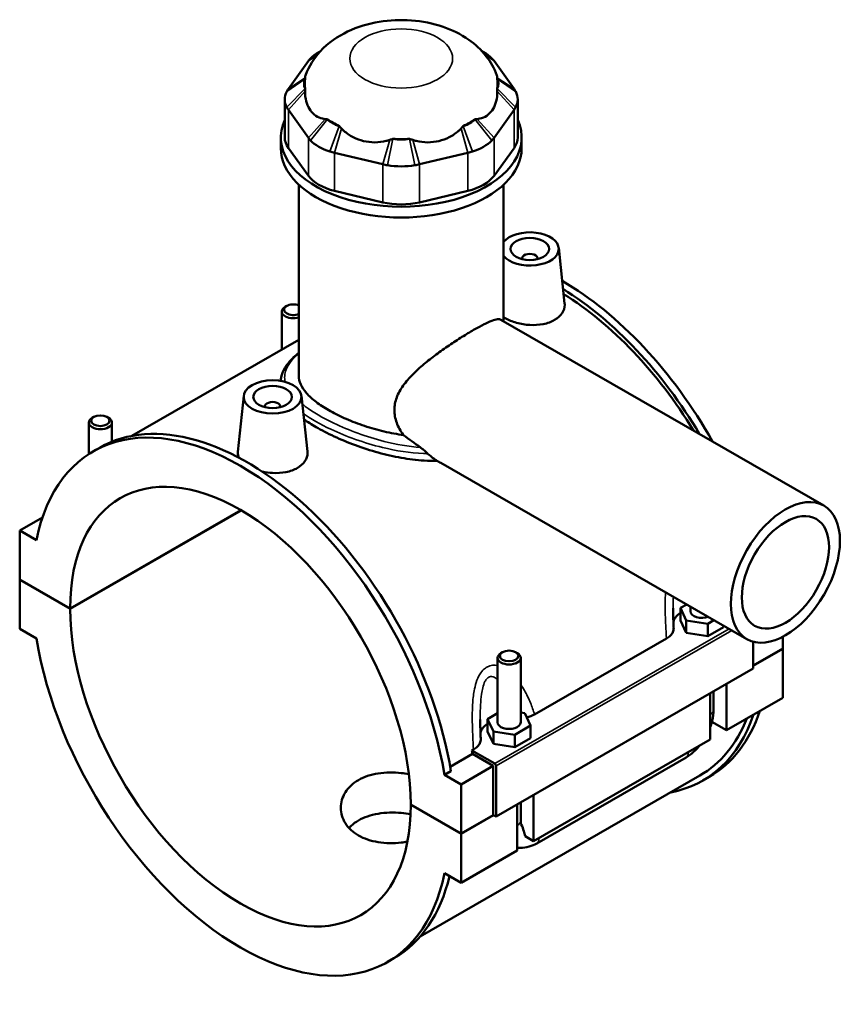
# Model space of a CAD drawing. Header units: millimetres. Extents: x 0 to 898, y -421 to 969.
# Tile 7 of 7: x 631 to 845, y 713 to 969. Entities that reach past the tile are written whole.
import ezdxf

# ---------------------------------------------------------------- set-up
doc = ezdxf.new("R2010")
doc.units = ezdxf.units.MM
doc.layers.add('Visible (ANSI)', color=7, linetype='Continuous', lineweight=50)
doc.layers.add('Visible Narrow (ANSI)', color=7, linetype='Continuous', lineweight=35)

msp = doc.modelspace()

# ---------------------------------------------------------------- linework, layer by layer
at = {"layer": 'Visible (ANSI)'}
for p, q in [((709.139, 961.041), (708.585, 960.72)), ((750.838, 961.041), (751.391, 960.72)), ((705.91, 958.405), (700.72, 951.189)), ((759.257, 951.189), (754.067, 958.405)), ((699.768, 948.434), (699.768, 938.542)), ((760.208, 948.434), (760.208, 938.542)), ((700.72, 945.68), (705.91, 938.464)), ((754.067, 938.464), (759.257, 945.68)), ((698.738, 935.746), (698.738, 938.542)), ((761.238, 935.746), (761.238, 938.542)), ((705.91, 928.572), (700.72, 935.787)), ((712.675, 934.569), (725.205, 931.58)), ((734.772, 931.58), (747.302, 934.569)), ((759.257, 935.787), (754.067, 928.572)), ((703.426, 876.641), (703.426, 926.266)), ((756.551, 890.797), (756.551, 926.266)), ((725.205, 921.687), (712.675, 924.676)), ((747.302, 924.676), (734.772, 921.687)), ((770.849, 909.858), (772.398, 895.41)), ((761.364, 907.139), (761.364, 906.953)), ((765.364, 907.139), (765.364, 906.953)), ((698.987, 893.318), (698.987, 883.443)), ((700.283, 894.782), (699.857, 894.535)), ((755.88, 891.183), (839.671, 842.931)), ((703.426, 886), (660.062, 861.028)), ((689.127, 871.419), (687.572, 856.915)), ((704.099, 871.419), (705.648, 856.971)), ((694.613, 868.514), (694.613, 868.7)), ((698.613, 868.514), (698.613, 868.7)), ((648.924, 856.302), (648.924, 864.489)), ((650.22, 865.953), (649.794, 865.706)), ((653.627, 865.953), (654.053, 865.706)), ((654.924, 859.522), (654.924, 864.489)), ((650.093, 857.018), (651.762, 857.979)), ((740.235, 854.035), (819.71, 808.268)), ((644.075, 816.215), (688.404, 841.743)), ((688.475, 841.702), (644.075, 816.133)), ((636.891, 839.878), (630.993, 836.482)), ((635.316, 833.992), (630.993, 836.482)), ((630.993, 836.482), (630.993, 823.748)), ((630.993, 823.748), (644.075, 816.215)), ((630.993, 823.667), (631.064, 823.707)), ((630.993, 823.667), (630.993, 810.933)), ((644.075, 816.133), (630.993, 823.667)), ((804.079, 817.269), (802.476, 816.347)), ((802.476, 816.347), (803.97, 813.135)), ((802.476, 813.076), (802.476, 816.347)), ((805.053, 815.486), (805.053, 816.708)), ((803.97, 813.135), (809.547, 812.275)), ((803.97, 809.865), (803.97, 813.135)), ((809.547, 812.275), (811.15, 813.197)), ((630.993, 810.933), (635.316, 808.444)), ((802.476, 813.076), (803.97, 809.865)), ((809.547, 809.004), (809.547, 812.275)), ((809.547, 809.004), (813.63, 811.355)), ((813.63, 811.355), (813.63, 811.769)), ((764.598, 788.711), (798.806, 808.41)), ((803.97, 809.865), (809.547, 809.004)), ((828.983, 808.862), (828.983, 805.832)), ((821.346, 807.593), (821.346, 800.62)), ((821.346, 801.434), (828.983, 805.832)), ((828.983, 805.75), (821.346, 801.352)), ((828.912, 805.791), (828.983, 805.75)), ((828.983, 805.75), (828.983, 793.017)), ((754.99, 803.409), (754.99, 786.657)), ((756.286, 804.874), (755.86, 804.626)), ((759.693, 804.874), (760.119, 804.626)), ((760.99, 803.409), (760.99, 786.657)), ((821.346, 800.62), (754.596, 762.18)), ((814.417, 796.629), (814.417, 784.628)), ((810.174, 782.185), (810.174, 794.186)), ((811.053, 789.938), (811.053, 794.692)), ((828.983, 793.017), (814.417, 784.628)), ((754.99, 789.001), (752.413, 787.517)), ((762.072, 789.008), (760.99, 789.175)), ((763.566, 785.796), (762.072, 789.008)), ((752.413, 787.517), (753.907, 784.306)), ((752.413, 784.247), (752.413, 787.517)), ((759.484, 783.445), (763.566, 785.796)), ((763.566, 782.526), (763.566, 785.796)), ((814.417, 784.628), (810.631, 786.809)), ((752.413, 784.247), (753.907, 781.035)), ((753.907, 781.035), (753.907, 784.306)), ((753.907, 784.306), (759.484, 783.445)), ((759.484, 780.175), (759.484, 783.445)), ((759.484, 780.175), (763.566, 782.526)), ((753.907, 781.035), (759.484, 780.175)), ((810.174, 782.185), (764.354, 755.799)), ((742.698, 775.103), (748.482, 778.434)), ((748.326, 779.341), (748.743, 779.581)), ((754.242, 775.935), (748.326, 779.341)), ((753.888, 775.321), (748.482, 778.434)), ((765.144, 755.226), (803.893, 777.54)), ((753.888, 775.321), (745.545, 770.516)), ((753.888, 762.587), (753.888, 775.321)), ((754.596, 762.18), (754.596, 775.322)), ((807.466, 772.819), (734.917, 731.041)), ((742.891, 773.966), (741.222, 773.005)), ((745.545, 770.516), (741.222, 773.005)), ((808.215, 771.519), (809.883, 772.48)), ((745.545, 757.783), (745.545, 770.516)), ((764.354, 767.8), (764.354, 755.799)), ((732.463, 765.316), (745.545, 757.783)), ((732.463, 765.234), (732.534, 765.275)), ((745.545, 757.701), (732.463, 765.234)), ((760.111, 753.356), (760.111, 765.356)), ((760.99, 765.862), (760.99, 761.108)), ((745.545, 757.783), (753.888, 762.587)), ((753.959, 762.547), (745.545, 757.701)), ((753.888, 762.587), (754.596, 762.18)), ((745.545, 744.968), (745.545, 757.701)), ((764.354, 755.799), (762.128, 757.081)), ((760.111, 753.356), (745.545, 744.968)), ((741.222, 747.457), (745.545, 744.968)), ((726.445, 724.431), (728.114, 725.392))]:
    msp.add_line(p, q, dxfattribs=at)
for centre, major_axis, ratio, start_param, end_param in [((717.458, 955.65), (-12.5, 0), 0.5758617, 5.5016397, 5.7871876), ((742.518, 955.65), (-12.5, 0), 0.5758617, 3.6375903, 3.9231383), ((712.268, 952.522), (-7.5, 0), 0.5758617, 5.9937848, 6.5725858), ((729.988, 952.522), (-25, 0), 0.5758617, 6.1974671, 6.3689035), ((747.708, 952.522), (7.5, 0), 0.5758617, 5.9937848, 6.5725858), ((729.988, 952.522), (25, 0), 0.5758617, 6.1974671, 6.3689035), ((712.268, 948.434), (-12.5, 0), 0.5758617, 5.9937848, 6.5725858), ((747.708, 948.434), (12.5, 0), 0.5758617, 5.9937848, 6.5725858), ((729.988, 938.542), (-31.25, 0), 0.5758617, 6.0257382, 9.6822251), ((717.458, 945.307), (-7.5, 0), 0.5758617, 0.4959977, 1.0747986), ((729.988, 952.522), (25, 0), 0.5758617, 3.8412726, 4.0127091), ((742.518, 945.307), (-7.5, 0), 0.5758617, 2.066794, 2.645595), ((729.988, 952.522), (25, 0), 0.5758617, 5.4120689, 5.5835054), ((712.268, 938.542), (-12.5, 0), 0.5758617, 0, 0.3926991), ((747.708, 938.542), (12.5, 0), 0.5758617, 5.8904862, 6.2831853), ((717.458, 941.219), (12.5, 0), 0.5758617, 3.6375903, 4.2163913), ((729.988, 942.318), (-7.5, 0), 0.5758617, 1.2813958, 1.8601968), ((729.988, 952.522), (25, 0), 0.5758617, 4.6266707, 4.7981072), ((742.518, 941.219), (12.5, 0), 0.5758617, 5.2083867, 5.7871876), ((729.988, 935.746), (-31.25, 0), 0.5758617, 0, 3.1415927), ((729.988, 938.23), (12.5, 0), 0.5758617, 4.4229885, 5.0017895), ((717.458, 931.327), (-12.5, 0), 0.5758617, 0.3926991, 1.1780972), ((742.518, 931.327), (12.5, 0), 0.5758617, 5.1050881, 5.8904862), ((729.988, 928.338), (-12.5, 0), 0.5758617, 1.1780972, 1.9634954), ((763.364, 909.592), (7.5, 0), 0.5758617, 3.5729669, 8.9934037), ((763.364, 907.139), (-2, 0), 0.5758617, 2.9729035, 6.4518745), ((771.708, 838.774), (-38.176, 66.294), 0.5780931, 4.6935331, 5.4985832), ((770.039, 837.813), (38.176, -66.294), 0.5780931, 1.5954454, 2.3219867), ((770.039, 837.813), (-37.427, 64.994), 0.5780931, 4.7582039, 5.4601966), ((701.987, 893.809), (-2.4, 0), 0.5758617, 4.0694458, 8.4969248), ((701.987, 893.318), (-3, 0), 0.5758617, 5.5016397, 8.3542293), ((696.613, 868.7), (-2, 0), 0.5758617, 2.9729035, 6.4518745), ((688.269, 790.725), (-38.176, 66.294), 0.5780931, 4.1346204, 6.8648214), ((651.924, 864.489), (3, 0), 0.5758617, 2.360047, 7.0647309), ((689.938, 791.686), (-38.176, 66.294), 0.5780931, 4.1346204, 6.2831853), ((688.269, 790.725), (-31.19, 54.161), 0.5780931, 3.9297245, 7.0697172), ((688.269, 790.725), (31.19, -54.161), 0.5780931, 3.9297245, 7.0697172), ((808.053, 812.216), (-7.5, 0), 0.5758617, 5.5507827, 6.1469606), ((808.053, 815.486), (-3, 0), 0.5758617, 0, 2.1478612), ((688.269, 790.725), (38.176, -66.294), 0.5780931, 4.1346204, 6.8648214), ((757.99, 803.409), (-3, 0), 0.5758617, 5.5016397, 10.2063236), ((770.039, 837.813), (38.176, -66.294), 0.5780931, 6.0848308, 6.7523273), ((770.039, 837.813), (37.427, -64.994), 0.5780931, 0, 0.4280048), ((771.708, 838.774), (38.176, -66.294), 0.5780931, 0, 0.469142), ((757.99, 783.386), (-7.5, 0), 0.5758617, 5.5507827, 6.1469606), ((757.99, 786.657), (-3, 0), 0.5758617, 0, 3.1415927), ((696.613, 795.529), (-37.427, 64.994), 0.5780931, 4.1387951, 4.1524479), ((754.242, 775.526), (0.25, -0.433), 0.5780931, 0.7873319, 2.3581282), ((689.938, 791.686), (38.176, -66.294), 0.5780931, 0, 0.5501349)]:
    msp.add_ellipse(centre, major_axis=major_axis, ratio=ratio, start_param=start_param, end_param=end_param, dxfattribs=at)
for centre, major_axis, ratio in [((763.364, 909.592), (-5, 0), 0.5758617), ((696.613, 871.153), (-7.5, 0), 0.5758617), ((696.613, 871.153), (-5, 0), 0.5758617), ((651.924, 864.979), (-2.4, 0), 0.5758617), ((829.69, 825.6), (-9.981, -17.332), 0.5780931), ((829.69, 825.6), (-7.985, -13.865), 0.5780931), ((757.99, 803.9), (-2.4, 0), 0.5758617)]:
    msp.add_ellipse(centre, major_axis=major_axis, ratio=ratio, dxfattribs=at)
for points, knots in [([(754.805, 954.656), (754.125, 956.531), (753.159, 958.191), (750.707, 961.359), (749.158, 962.752), (745.42, 965.394), (743.172, 966.465), (738.182, 968.176), (735.411, 968.708), (729.822, 969.122), (727.006, 969.002), (721.454, 968.079), (718.719, 967.281), (713.563, 964.82), (711.105, 963.196), (707.425, 959.168), (706.058, 957.102), (705.172, 954.656)], [0.9911384, 0.9911384, 0.9911384, 0.9911384, 1.2046855, 1.2046855, 1.4690452, 1.4690452, 1.8191259, 1.8191259, 2.2281472, 2.2281472, 2.6372642, 2.6372642, 3.0482178, 3.0482178, 3.4427504, 3.4427504, 3.7212506, 3.7212506, 3.7212506, 3.7212506]), ([(706.465, 959.076), (706.362, 958.967), (706.265, 958.856), (706.08, 958.632), (705.992, 958.519), (705.91, 958.405)], [0.28940049, 0.28940049, 0.28940049, 0.28940049, 0.34104978, 0.34104978, 0.39269908, 0.39269908, 0.39269908, 0.39269908]), ([(754.067, 958.405), (753.984, 958.519), (753.897, 958.632), (753.712, 958.856), (753.614, 958.967), (753.512, 959.076)], [-0.39269908, -0.39269908, -0.39269908, -0.39269908, -0.34104978, -0.34104978, -0.28940049, -0.28940049, -0.28940049, -0.28940049]), ([(705.173, 954.657), (705.116, 954.5), (705.078, 954.361), (705.046, 954.153), (705.042, 954.066), (705.05, 953.988)], [5.64784989, 5.64784989, 5.64784989, 5.64784989, 5.77538863, 5.77538863, 5.86947251, 5.86947251, 5.86947251, 5.86947251]), ([(754.926, 953.988), (754.935, 954.066), (754.93, 954.153), (754.898, 954.361), (754.861, 954.5), (754.804, 954.657)], [4.52220046, 4.52220046, 4.52220046, 4.52220046, 4.61628434, 4.61628434, 4.74382309, 4.74382309, 4.74382309, 4.74382309]), ([(700.72, 951.189), (700.637, 951.075), (700.56, 950.959), (700.416, 950.725), (700.349, 950.607), (700.288, 950.489)], [-0.39269908, -0.39269908, -0.39269908, -0.39269908, -0.34104978, -0.34104978, -0.28940049, -0.28940049, -0.28940049, -0.28940049]), ([(759.688, 950.489), (759.627, 950.607), (759.56, 950.725), (759.416, 950.959), (759.339, 951.075), (759.257, 951.189)], [0.28940049, 0.28940049, 0.28940049, 0.28940049, 0.34104978, 0.34104978, 0.39269908, 0.39269908, 0.39269908, 0.39269908]), ([(705.05, 950.545), (705.042, 950.256), (705.046, 949.976), (705.101, 948.942), (705.243, 948.148), (705.719, 946.715), (706.051, 946.076), (706.421, 945.562), (706.791, 945.048), (707.264, 944.567), (708.353, 943.824), (708.97, 943.563), (709.787, 943.385), (710.01, 943.35), (710.24, 943.33)], [4.5222005, 4.5222005, 4.5222005, 4.5222005, 4.6162843, 4.6162843, 4.9060604, 4.9060604, 5.1958365, 5.1958365, 5.1958365, 5.4856126, 5.4856126, 5.7753886, 5.7753886, 5.8694725, 5.8694725, 5.8694725, 5.8694725]), ([(749.736, 943.33), (749.967, 943.35), (750.189, 943.385), (751.006, 943.563), (751.623, 943.824), (752.713, 944.567), (753.186, 945.048), (753.555, 945.562), (753.925, 946.076), (754.258, 946.715), (754.733, 948.148), (754.875, 948.942), (754.93, 949.976), (754.935, 950.256), (754.926, 950.545)], [4.5222005, 4.5222005, 4.5222005, 4.5222005, 4.6162843, 4.6162843, 4.9060604, 4.9060604, 5.1958365, 5.1958365, 5.1958365, 5.4856126, 5.4856126, 5.7753886, 5.7753886, 5.8694725, 5.8694725, 5.8694725, 5.8694725]), ([(700.288, 946.38), (700.349, 946.261), (700.416, 946.144), (700.56, 945.91), (700.637, 945.794), (700.72, 945.68)], [0.28940049, 0.28940049, 0.28940049, 0.28940049, 0.34104978, 0.34104978, 0.39269908, 0.39269908, 0.39269908, 0.39269908]), ([(759.257, 945.68), (759.339, 945.794), (759.416, 945.91), (759.56, 946.144), (759.627, 946.261), (759.688, 946.38)], [-0.39269908, -0.39269908, -0.39269908, -0.39269908, -0.34104978, -0.34104978, -0.28940049, -0.28940049, -0.28940049, -0.28940049]), ([(705.91, 938.464), (705.992, 938.35), (706.08, 938.236), (706.265, 938.013), (706.362, 937.902), (706.465, 937.793)], [-0.39269908, -0.39269908, -0.39269908, -0.39269908, -0.34104978, -0.34104978, -0.28940049, -0.28940049, -0.28940049, -0.28940049]), ([(714.469, 940.895), (714.687, 940.656), (714.916, 940.431), (715.811, 939.624), (716.629, 939.059), (718.39, 938.159), (719.334, 937.825), (720.226, 937.612), (721.119, 937.399), (722.121, 937.269), (724.137, 937.268), (725.151, 937.396), (726.361, 937.701), (726.681, 937.795), (726.999, 937.906)], [4.5222005, 4.5222005, 4.5222005, 4.5222005, 4.6162843, 4.6162843, 4.9060604, 4.9060604, 5.1958365, 5.1958365, 5.1958365, 5.4856126, 5.4856126, 5.7753886, 5.7753886, 5.8694725, 5.8694725, 5.8694725, 5.8694725]), ([(732.978, 937.906), (733.296, 937.795), (733.615, 937.701), (734.825, 937.396), (735.84, 937.268), (737.856, 937.269), (738.858, 937.399), (739.75, 937.612), (740.642, 937.825), (741.586, 938.159), (743.348, 939.059), (744.166, 939.624), (745.06, 940.431), (745.289, 940.656), (745.508, 940.895)], [4.5222005, 4.5222005, 4.5222005, 4.5222005, 4.6162843, 4.6162843, 4.9060604, 4.9060604, 5.1958365, 5.1958365, 5.1958365, 5.4856126, 5.4856126, 5.7753886, 5.7753886, 5.8694725, 5.8694725, 5.8694725, 5.8694725]), ([(753.512, 937.793), (753.614, 937.902), (753.712, 938.013), (753.897, 938.236), (753.984, 938.35), (754.067, 938.464)], [0.28940049, 0.28940049, 0.28940049, 0.28940049, 0.34104978, 0.34104978, 0.39269908, 0.39269908, 0.39269908, 0.39269908]), ([(711.509, 934.888), (711.699, 934.829), (711.891, 934.773), (712.279, 934.666), (712.476, 934.616), (712.675, 934.569)], [0.28940049, 0.28940049, 0.28940049, 0.28940049, 0.34104978, 0.34104978, 0.39269908, 0.39269908, 0.39269908, 0.39269908]), ([(747.302, 934.569), (747.501, 934.616), (747.697, 934.666), (748.086, 934.773), (748.278, 934.829), (748.467, 934.888)], [-0.39269908, -0.39269908, -0.39269908, -0.39269908, -0.34104978, -0.34104978, -0.28940049, -0.28940049, -0.28940049, -0.28940049]), ([(725.205, 931.58), (725.403, 931.532), (725.604, 931.488), (726.01, 931.405), (726.215, 931.366), (726.421, 931.331)], [-0.39269908, -0.39269908, -0.39269908, -0.39269908, -0.34104978, -0.34104978, -0.28940049, -0.28940049, -0.28940049, -0.28940049]), ([(733.555, 931.331), (733.762, 931.366), (733.966, 931.405), (734.372, 931.488), (734.573, 931.532), (734.772, 931.58)], [0.28940049, 0.28940049, 0.28940049, 0.28940049, 0.34104978, 0.34104978, 0.39269908, 0.39269908, 0.39269908, 0.39269908]), ([(772.398, 895.41), (772.411, 895.291), (772.418, 895.172), (772.424, 894.344), (772.202, 893.584), (771.284, 892.212), (770.589, 891.6), (769.784, 891.137)], [4.7236933, 4.7236933, 4.7236933, 4.7236933, 4.77998708, 4.77998708, 5.12165577, 5.12165577, 5.46332447, 5.46332447, 5.46332447, 5.46332447]), ([(730.557, 861.267), (730.54, 861.29), (730.523, 861.314), (729.793, 862.32), (729.21, 863.375), (728.416, 865.542), (728.207, 866.653), (728.207, 868.851), (728.416, 869.944), (729.21, 872.071), (729.793, 873.105), (731.22, 875.104), (732.064, 876.071), (733.898, 877.929), (734.887, 878.821), (736.866, 880.485), (737.93, 881.321), (740.137, 882.966), (741.279, 883.774), (743.547, 885.316), (744.674, 886.051), (746.821, 887.4), (747.841, 888.013), (749.701, 889.085), (750.58, 889.564), (752.162, 890.363), (752.866, 890.683), (754.066, 891.138), (754.564, 891.273), (755.359, 891.359), (755.658, 891.311), (755.88, 891.183)], [5.5666379, 5.5666379, 5.5666379, 5.5666379, 5.5762506, 5.5762506, 5.979513, 5.979513, 6.3827753, 6.3827753, 6.7860376, 6.7860376, 7.1892999, 7.1892999, 7.5925623, 7.5925623, 7.9958246, 7.9958246, 8.3904092, 8.3904092, 8.7849938, 8.7849938, 9.1795784, 9.1795784, 9.5741629, 9.5741629, 9.9687475, 9.9687475, 10.3633321, 10.3633321, 10.7579167, 10.7579167, 11.1482707, 11.1482707, 11.1482707, 11.1482707]), ([(769.784, 891.137), (768.978, 890.673), (767.958, 890.296), (765.724, 889.854), (764.51, 889.787), (762.238, 889.905), (761.027, 890.099), (758.799, 890.719), (757.782, 891.144), (756.832, 891.691), (756.689, 891.779), (756.551, 891.869)], [0, 0, 0, 0, 0.3416687, 0.3416687, 0.6833374, 0.6833374, 1.0245843, 1.0245843, 1.3658311, 1.3658311, 1.4277153, 1.4277153, 1.4277153, 1.4277153]), ([(698.743, 875.294), (698.767, 875.91), (698.882, 876.524), (699.323, 877.846), (699.685, 878.547), (700.667, 879.987), (701.313, 880.723), (702.491, 881.845), (702.941, 882.238), (703.426, 882.628)], [16.7329923, 16.7329923, 16.7329923, 16.7329923, 17.1031622, 17.1031622, 17.5510428, 17.5510428, 18.0495695, 18.0495695, 18.321447, 18.321447, 18.321447, 18.321447]), ([(730.557, 861.267), (730.367, 861.292), (730.177, 861.318), (728.332, 861.583), (726.617, 861.918), (723.199, 862.759), (721.497, 863.264), (718.224, 864.394), (716.651, 865.019), (713.737, 866.331), (712.395, 867.017), (710.016, 868.386), (708.904, 869.113), (706.95, 870.606), (706.107, 871.372), (704.757, 872.904), (704.249, 873.672), (703.583, 875.182), (703.426, 875.925), (703.426, 876.641)], [1.9616775, 1.9616775, 1.9616775, 1.9616775, 2.0192466, 2.0192466, 2.5238019, 2.5238019, 3.0283573, 3.0283573, 3.5329126, 3.5329126, 4.0374679, 4.0374679, 4.5420232, 4.5420232, 5.0465786, 5.0465786, 5.5511339, 5.5511339, 6.0556892, 6.0556892, 6.0556892, 6.0556892]), ([(739.336, 854.56), (738.218, 854.534), (737.085, 854.558), (733.945, 854.745), (731.932, 855.001), (728.046, 855.694), (726.035, 856.155), (722.022, 857.268), (720.021, 857.919), (716.171, 859.341), (714.318, 860.115), (710.881, 861.709), (709.296, 862.531), (706.774, 863.983), (705.717, 864.65), (704.752, 865.325)], [1.4530995, 1.4530995, 1.4530995, 1.4530995, 1.7907766, 1.7907766, 2.3877021, 2.3877021, 2.9839064, 2.9839064, 3.5801106, 3.5801106, 4.1763148, 4.1763148, 4.772519, 4.772519, 5.2462788, 5.2462788, 5.2462788, 5.2462788]), ([(687.892, 855.362), (687.672, 855.786), (687.561, 856.216), (687.557, 856.722), (687.562, 856.818), (687.573, 856.915)], [4.54512827, 4.54512827, 4.54512827, 4.54512827, 4.77998708, 4.77998708, 4.83444096, 4.83444096, 4.83444096, 4.83444096]), ([(705.647, 856.971), (705.66, 856.851), (705.667, 856.733), (705.673, 855.904), (705.451, 855.145), (704.534, 853.773), (703.838, 853.161), (703.033, 852.697)], [7.45535553, 7.45535553, 7.45535553, 7.45535553, 7.51164931, 7.51164931, 7.85331801, 7.85331801, 8.1949867, 8.1949867, 8.1949867, 8.1949867]), ([(736.905, 856.416), (736.71, 856.598), (736.474, 856.813), (735.955, 857.268), (735.679, 857.501), (735.273, 857.822), (735.141, 857.923), (735.011, 858.017)], [-0.26288767, -0.26288767, -0.26288767, -0.26288767, -0.15558007, -0.15558007, -0.04993996, -0.04993996, 0, 0, 0, 0]), ([(739.336, 854.56), (738.532, 855.055), (737.747, 855.642), (736.982, 856.344), (736.943, 856.38), (736.905, 856.416)], [10.98439358, 10.98439358, 10.98439358, 10.98439358, 11.32642476, 11.32642476, 11.34454413, 11.34454413, 11.34454413, 11.34454413]), ([(703.033, 852.697), (702.227, 852.234), (701.207, 851.857), (698.973, 851.415), (697.759, 851.347), (695.729, 851.453), (694.79, 851.583), (693.888, 851.787)], [2.73166223, 2.73166223, 2.73166223, 2.73166223, 3.07333093, 3.07333093, 3.41499963, 3.41499963, 3.68335796, 3.68335796, 3.68335796, 3.68335796]), ([(800.688, 811.177), (800.673, 811.519), (800.658, 811.86), (800.631, 812.544), (800.619, 812.885), (800.597, 813.566), (800.587, 813.906), (800.571, 814.583), (800.564, 814.921), (800.555, 815.594), (800.553, 815.929), (800.553, 816.262)], [0.72170248, 0.72170248, 0.72170248, 0.72170248, 0.83254484, 0.83254484, 0.94338719, 0.94338719, 1.05422954, 1.05422954, 1.1650719, 1.1650719, 1.27591425, 1.27591425, 1.27591425, 1.27591425]), ([(798.806, 808.41), (799.207, 808.641), (799.551, 808.903), (800.111, 809.47), (800.324, 809.773), (800.631, 810.443), (800.704, 810.81), (800.688, 811.177)], [-0.60924425, -0.60924425, -0.60924425, -0.60924425, -0.43886864, -0.43886864, -0.26917293, -0.26917293, -0.07758997, -0.07758997, -0.07758997, -0.07758997]), ([(762.574, 787.929), (762.583, 787.931), (762.591, 787.933), (763.345, 788.119), (764.025, 788.381), (764.598, 788.711)], [-0.24600979, -0.24600979, -0.24600979, -0.24600979, -0.2432464, -0.2432464, 0, 0, 0, 0]), ([(810.174, 785.363), (810.381, 785.92), (810.555, 786.485), (810.924, 788.013), (811.053, 788.981), (811.053, 789.938)], [4.21285195, 4.21285195, 4.21285195, 4.21285195, 4.39822972, 4.39822972, 4.71238898, 4.71238898, 4.71238898, 4.71238898]), ([(750.624, 782.347), (750.609, 782.689), (750.595, 783.031), (750.568, 783.714), (750.556, 784.055), (750.534, 784.736), (750.524, 785.076), (750.508, 785.754), (750.501, 786.092), (750.492, 786.765), (750.49, 787.099), (750.49, 787.432)], [0.72156818, 0.72156818, 0.72156818, 0.72156818, 0.83241054, 0.83241054, 0.9432529, 0.9432529, 1.05409525, 1.05409525, 1.16493761, 1.16493761, 1.27577996, 1.27577996, 1.27577996, 1.27577996]), ([(748.743, 779.581), (749.144, 779.812), (749.488, 780.073), (750.048, 780.641), (750.261, 780.944), (750.568, 781.614), (750.641, 781.981), (750.624, 782.347)], [-0.60924425, -0.60924425, -0.60924425, -0.60924425, -0.43886864, -0.43886864, -0.26917293, -0.26917293, -0.07758997, -0.07758997, -0.07758997, -0.07758997]), ([(803.893, 777.54), (804.722, 778.017), (805.496, 778.612), (806.641, 779.702), (807.049, 780.142), (807.434, 780.607)], [3.14159265, 3.14159265, 3.14159265, 3.14159265, 3.45575192, 3.45575192, 3.64408528, 3.64408528, 3.64408528, 3.64408528]), ([(731.585, 755.646), (731.047, 755.559), (730.513, 755.488), (729.007, 755.331), (727.992, 755.279), (725.971, 755.309), (724.965, 755.391), (723.034, 755.698), (722.106, 755.924), (720.389, 756.507), (719.6, 756.865), (718.202, 757.67), (717.547, 758.145), (716.394, 759.214), (715.896, 759.808), (715.098, 761.073), (714.797, 761.744), (714.402, 763.106), (714.308, 763.796), (714.308, 765.13), (714.402, 765.821), (714.797, 767.185), (715.098, 767.857), (715.896, 769.126), (716.394, 769.722), (717.546, 770.794), (718.201, 771.269), (719.6, 772.074), (720.39, 772.431), (722.106, 773.012), (723.034, 773.236), (724.965, 773.54), (725.971, 773.62), (727.992, 773.647), (729.007, 773.595), (730.636, 773.425), (731.298, 773.332), (731.964, 773.216)], [1.0282148, 1.0282148, 1.0282148, 1.0282148, 1.1868545, 1.1868545, 1.483526, 1.483526, 1.7801975, 1.7801975, 2.076869, 2.076869, 2.3735406, 2.3735406, 2.6702121, 2.6702121, 2.9668836, 2.9668836, 3.2635551, 3.2635551, 3.5602267, 3.5602267, 3.8569403, 3.8569403, 4.1536539, 4.1536539, 4.4503675, 4.4503675, 4.7470811, 4.7470811, 5.0437948, 5.0437948, 5.3405084, 5.3405084, 5.637222, 5.637222, 5.9339356, 5.9339356, 6.1297804, 6.1297804, 6.1297804, 6.1297804]), ([(732.411, 762.821), (731.595, 762.962), (730.78, 763.068), (729.006, 763.221), (727.99, 763.255), (725.968, 763.193), (724.962, 763.097), (723.03, 762.766), (722.103, 762.53), (720.388, 761.935), (719.599, 761.575), (718.202, 760.771), (717.548, 760.3), (716.781, 759.597), (716.598, 759.415), (716.425, 759.228)], [3.3161375, 3.3161375, 3.3161375, 3.3161375, 3.5551371, 3.5551371, 3.8514117, 3.8514117, 4.1476864, 4.1476864, 4.4439611, 4.4439611, 4.7402358, 4.7402358, 5.0365105, 5.0365105, 5.134829, 5.134829, 5.134829, 5.134829]), ([(760.99, 761.108), (760.99, 761.008), (760.993, 760.914), (761.005, 760.739), (761.014, 760.657), (761.035, 760.508), (761.048, 760.44), (761.075, 760.319), (761.09, 760.265), (761.119, 760.173), (761.134, 760.135), (761.148, 760.104)], [1.57079633, 1.57079633, 1.57079633, 1.57079633, 1.6466565, 1.6466565, 1.72251668, 1.72251668, 1.79837686, 1.79837686, 1.87423703, 1.87423703, 1.95009721, 1.95009721, 1.95009721, 1.95009721]), ([(761.147, 760.103), (761.402, 759.512), (761.629, 758.923), (761.923, 757.991), (762.036, 757.569), (762.119, 757.132), (762.123, 757.106), (762.128, 757.081)], [0.23169079, 0.23169079, 0.23169079, 0.23169079, 0.41096217, 0.41096217, 0.53797345, 0.53797345, 0.54599916, 0.54599916, 0.54599916, 0.54599916]), ([(760.111, 754.141), (760.352, 754.101), (760.594, 754.076), (761.647, 754.029), (762.44, 754.148), (763.873, 754.577), (764.524, 754.869), (765.144, 755.226)], [2.57223819, 2.57223819, 2.57223819, 2.57223819, 2.64878305, 2.64878305, 2.90673289, 2.90673289, 3.14159265, 3.14159265, 3.14159265, 3.14159265])]:
    msp.add_open_spline(points, degree=3, knots=knots, dxfattribs=at)
for points in [[(705.05, 953.988), (705.058, 953.917), (705.069, 953.839), (705.08, 953.755)], [(754.896, 953.755), (754.908, 953.841), (754.918, 953.918), (754.926, 953.988)], [(705.08, 951.29), (705.069, 951.057), (705.058, 950.808), (705.05, 950.545)], [(754.926, 950.545), (754.918, 950.813), (754.907, 951.062), (754.896, 951.29)], [(710.24, 943.33), (710.454, 943.311), (710.662, 943.285), (710.862, 943.251)], [(713.889, 941.508), (714.077, 941.318), (714.269, 941.112), (714.469, 940.895)], [(745.508, 940.895), (745.711, 941.116), (745.903, 941.321), (746.088, 941.508)], [(749.114, 943.251), (749.318, 943.286), (749.526, 943.311), (749.736, 943.33)], [(726.999, 937.906), (727.293, 938.009), (727.577, 938.1), (727.848, 938.178)], [(732.129, 938.178), (732.405, 938.099), (732.688, 938.007), (732.978, 937.906)], [(735.011, 858.017), (733.507, 859.11), (732.021, 860.203), (730.557, 861.267)], [(740.235, 854.035), (739.934, 854.207), (739.635, 854.383), (739.336, 854.56)]]:
    msp.add_open_spline(points, degree=3, dxfattribs=at)
at = {"layer": 'Visible Narrow (ANSI)'}
for p, q in [((705.91, 958.405), (708.062, 959.795)), ((706.465, 959.076), (708.51, 960.339)), ((751.467, 960.339), (753.512, 959.076)), ((751.915, 959.795), (754.067, 958.405)), ((705.08, 953.755), (700.288, 950.489)), ((705.05, 953.988), (700.72, 951.189)), ((759.688, 950.489), (754.896, 953.755)), ((759.257, 951.189), (754.926, 953.988)), ((700.288, 946.38), (705.08, 951.29)), ((754.896, 951.29), (759.688, 946.38)), ((700.72, 945.68), (705.05, 950.545)), ((754.926, 950.545), (759.257, 945.68)), ((700.72, 935.787), (700.72, 945.68)), ((759.257, 945.68), (759.257, 935.787)), ((710.24, 943.33), (705.91, 938.464)), ((710.862, 943.251), (706.465, 937.793)), ((711.509, 934.888), (713.889, 941.508)), ((746.088, 941.508), (748.467, 934.888)), ((753.512, 937.793), (749.114, 943.251)), ((754.067, 938.464), (749.736, 943.33)), ((705.91, 938.464), (705.91, 928.572)), ((712.675, 934.569), (714.469, 940.895)), ((745.508, 940.895), (747.302, 934.569)), ((754.067, 928.572), (754.067, 938.464)), ((726.999, 937.906), (725.205, 931.58)), ((727.848, 938.178), (726.421, 931.331)), ((733.555, 931.331), (732.129, 938.178)), ((734.772, 931.58), (732.978, 937.906)), ((712.675, 924.676), (712.675, 934.569)), ((747.302, 934.569), (747.302, 924.676)), ((725.205, 931.58), (725.205, 921.687)), ((734.772, 921.687), (734.772, 931.58)), ((815.05, 810.952), (754.242, 775.935)), ((754.596, 775.322), (815.758, 810.544))]:
    msp.add_line(p, q, dxfattribs=at)
msp.add_ellipse((729.988, 959.046), major_axis=(-13.346, 0), ratio=0.5758617, dxfattribs=at)
for centre, major_axis, ratio, start_param, end_param in [((808.053, 789.938), (3, 0), 0.5758617, 5.4977871, 6.2831853), ((802.396, 780.14), (1.497, -2.6), 0.5780931, 0, 0.7911844), ((757.99, 761.108), (3, 0), 0.5758617, 5.4977871, 6.2831853), ((763.646, 757.825), (1.497, -2.6), 0.5780931, 0, 0.7911844)]:
    msp.add_ellipse(centre, major_axis=major_axis, ratio=ratio, start_param=start_param, end_param=end_param, dxfattribs=at)
for points, knots in [([(699.895, 875.036), (699.633, 876.11), (699.711, 877.174), (700.668, 879.621), (701.787, 881.017), (703.429, 882.422)], [16.4027987, 16.4027987, 16.4027987, 16.4027987, 17.198518, 17.198518, 18.2300396, 18.2300396, 18.2300396, 18.2300396]), ([(735.011, 858.017), (731.879, 858.255), (728.674, 858.824), (720.901, 860.801), (716.397, 862.478), (709.622, 865.727), (707.084, 867.214), (704.818, 868.89), (704.569, 869.08), (704.329, 869.271)], [11.4325413, 11.4325413, 11.4325413, 11.4325413, 12.3969013, 12.3969013, 13.8166126, 13.8166126, 14.8746775, 14.8746775, 15.0104991, 15.0104991, 15.0104991, 15.0104991]), ([(704.584, 866.888), (706.555, 865.471), (708.984, 864.071), (715.717, 860.875), (720.355, 859.193), (728.662, 857.179), (732.271, 856.61), (736.158, 856.435), (736.532, 856.423), (736.905, 856.416)], [-14.7940763, -14.7940763, -14.7940763, -14.7940763, -13.8166126, -13.8166126, -12.3969013, -12.3969013, -11.3476684, -11.3476684, -11.235443, -11.235443, -11.235443, -11.235443]), ([(798.595, 820.427), (798.588, 820.328), (798.582, 820.229), (798.491, 818.752), (798.475, 817.369), (798.507, 814.623), (798.556, 813.259), (798.674, 810.731), (798.739, 809.564), (798.806, 808.41)], [-1.7416542, -1.7416542, -1.7416542, -1.7416542, -1.7137864, -1.7137864, -1.3276069, -1.3276069, -0.9400901, -0.9400901, -0.6008373, -0.6008373, -0.6008373, -0.6008373]), ([(800.553, 816.262), (800.553, 816.412), (800.553, 816.563), (800.558, 817.57), (800.572, 818.425), (800.606, 819.269)], [1.27591425, 1.27591425, 1.27591425, 1.27591425, 1.32760688, 1.32760688, 1.62246068, 1.62246068, 1.62246068, 1.62246068]), ([(754.989, 801.4), (754.79, 801.439), (754.59, 801.466), (753.926, 801.507), (753.462, 801.46), (752.737, 801.242), (752.465, 801.125), (752.204, 800.975), (751.944, 800.825), (751.695, 800.642), (751.086, 800.092), (750.75, 799.679), (750.038, 798.55), (749.706, 797.782), (749.222, 796.274), (749.05, 795.545), (748.706, 793.658), (748.584, 792.481), (748.428, 789.923), (748.412, 788.54), (748.444, 785.794), (748.493, 784.43), (748.611, 781.902), (748.676, 780.734), (748.743, 779.581)], [-3.1646413, -3.1646413, -3.1646413, -3.1646413, -3.0881235, -3.0881235, -2.9113058, -2.9113058, -2.8007947, -2.8007947, -2.8007947, -2.6902837, -2.6902837, -2.513466, -2.513466, -2.2605012, -2.2605012, -2.0448367, -2.0448367, -1.7136535, -1.7136535, -1.3274743, -1.3274743, -0.9399512, -0.9399512, -0.600703, -0.600703, -0.600703, -0.600703]), ([(750.49, 787.432), (750.49, 787.583), (750.49, 787.733), (750.496, 789.006), (750.519, 790.125), (750.632, 792.161), (750.711, 793.084), (750.919, 794.536), (751.021, 795.089), (751.301, 796.213), (751.489, 796.771), (751.887, 797.56), (752.073, 797.838), (752.408, 798.186), (752.544, 798.295), (752.686, 798.377), (752.828, 798.458), (752.976, 798.513), (753.369, 798.584), (753.619, 798.557), (754.224, 798.346), (754.577, 798.1), (754.938, 797.748), (754.964, 797.723), (754.99, 797.697)], [1.27578, 1.27578, 1.27578, 1.27578, 1.3274743, 1.3274743, 1.7136535, 1.7136535, 2.0448367, 2.0448367, 2.2605012, 2.2605012, 2.513466, 2.513466, 2.6902837, 2.6902837, 2.8007947, 2.8007947, 2.8007947, 2.9113058, 2.9113058, 3.0881235, 3.0881235, 3.3410882, 3.3410882, 3.3604775, 3.3604775, 3.3604775, 3.3604775]), ([(764.598, 788.711), (764.283, 789.721), (763.926, 790.721), (763.063, 792.82), (762.543, 793.914), (761.651, 795.493), (761.33, 796.016), (760.99, 796.521)], [-5.00088646, -5.00088646, -5.00088646, -5.00088646, -4.66163825, -4.66163825, -4.27411515, -4.27411515, -4.07560271, -4.07560271, -4.07560271, -4.07560271])]:
    msp.add_open_spline(points, degree=3, knots=knots, dxfattribs=at)

doc.saveas('drawing.dxf')
